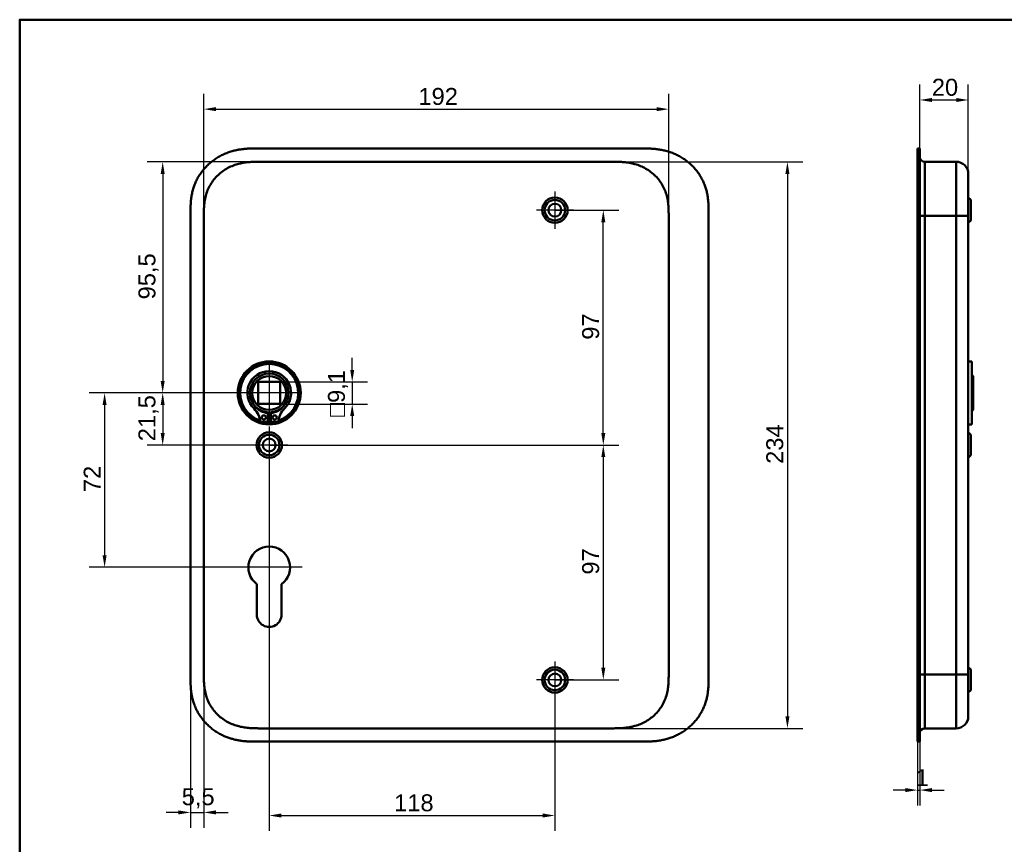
# Model space of a CAD drawing. Header units: millimetres. Extents: x 20 to 833, y 20 to 574.
# Tile 5 of 9: x 20 to 427, y 233 to 574. Entities that reach past the tile are written whole.
import ezdxf

# ---------------------------------------------------------------- set-up
doc = ezdxf.new("R2010")
doc.units = ezdxf.units.MM
doc.header["$LTSCALE"] = 2
for name, color, linetype, lineweight in [('Bemaßungen(DIN)', 7, 'Continuous', 25), ('Mittelpunktmarkierung(DIN)', 7, 'Continuous', 25), ('Sichtbare Kanten(DIN)', 7, 'Continuous', 50), ('Sichtbare tangentiale Kanten(DIN)', 7, 'Continuous', 50), ('Skizziergeometrie(DIN)', 7, 'Continuous', 50)]:
    doc.layers.add(name, color=color, linetype=linetype, lineweight=lineweight)
doc.styles.add('STANDARD-DIN~0', font='arial.ttf')
doc.dimstyles.new('CAD-LAN', dxfattribs={"dimscale": 2, "dimtxt": 3.5, "dimasz": 2.5, "dimexe": 3.175, "dimexo": 0, "dimgap": 0.8, "dimtad": 1, "dimrnd": 1e-08, "dimtxsty": 'STANDARD-DIN~0', "dimcen": 0.09, "dimdle": 10, "dimclrd": 250, "dimclre": 250, "dimclrt": 250, "dimadec": 0, "dimazin": 2, "dimtfac": 1, "dimtmove": 0, "dimatfit": 3, "dimfxl": 1, "dimtolj": 1, "dimtzin": 0, "dimlwd": 25, "dimlwe": 25, "dimarcsym": 0})

# ---------------------------------------------------------------- blocks, each defined once
blk = doc.blocks.new('Ränder Standardrahmen')
at = {"layer": 'Skizziergeometrie(DIN)', "flags": 128}
blk.add_lwpolyline([(10, 10), (10, 287), (410, 287), (410, 10), (10, 10)], dxfattribs=at)
blk = doc.blocks.new('*D8')
at = {"layer": 'Bemaßungen(DIN)', "color": 250, "linetype": 'Continuous', "lineweight": 25, "true_color": 0x3f3f3f, "transparency": 16777216}
for p, q in [((123.07, 419.84), (72.72, 419.84)), ((79.07, 414.84), (79.07, 403.34)), ((123.07, 398.34), (72.72, 398.34))]:
    blk.add_line(p, q, dxfattribs=at)
at = {"layer": 'Bemaßungen(DIN)', "color": 250, "linetype": 'Continuous', "true_color": 0x3f3f3f, "transparency": 16777216}
for points in [[(78.23, 414.84), (79.9, 414.84), (79.07, 419.84)], [(78.23, 403.34), (79.9, 403.34), (79.07, 398.34)]]:
    blk.add_solid(points, dxfattribs=at)
at = {"layer": 'Defpoints', "color": 0, "linetype": 'Continuous', "transparency": 16777216}
for p in [(123.07, 419.84), (79.07, 398.34), (123.07, 398.34)]:
    blk.add_point(p, dxfattribs=at)
at = {"layer": 'Bemaßungen(DIN)', "color": 250, "linetype": 'Continuous', "lineweight": 25, "true_color": 0x3f3f3f, "transparency": 16777216, "insert": (69.05, 399.92), "char_height": 7, "attachment_point": 1, "rotation": 90, "style": 'STANDARD-DIN~0'}
blk.add_mtext('\\A1;21,5', dxfattribs=at)
blk = doc.blocks.new('*D9')
at = {"layer": 'Bemaßungen(DIN)', "color": 250, "linetype": 'Continuous', "lineweight": 25, "true_color": 0x3f3f3f, "transparency": 16777216}
for p, q in [((119.61, 515.34), (72.72, 515.34)), ((79.07, 510.34), (79.07, 424.84)), ((123.07, 419.84), (72.72, 419.84))]:
    blk.add_line(p, q, dxfattribs=at)
at = {"layer": 'Bemaßungen(DIN)', "color": 250, "linetype": 'Continuous', "true_color": 0x3f3f3f, "transparency": 16777216}
for points in [[(78.23, 510.34), (79.9, 510.34), (79.07, 515.34)], [(78.23, 424.84), (79.9, 424.84), (79.07, 419.84)]]:
    blk.add_solid(points, dxfattribs=at)
at = {"layer": 'Defpoints', "color": 0, "linetype": 'Continuous', "transparency": 16777216}
for p in [(119.61, 515.34), (79.07, 419.84), (123.07, 419.84)]:
    blk.add_point(p, dxfattribs=at)
at = {"layer": 'Bemaßungen(DIN)', "color": 250, "linetype": 'Continuous', "lineweight": 25, "true_color": 0x3f3f3f, "transparency": 16777216, "insert": (69.05, 458.48), "char_height": 7, "attachment_point": 1, "rotation": 90, "style": 'STANDARD-DIN~0'}
blk.add_mtext('\\A1;95,5', dxfattribs=at)
blk = doc.blocks.new('*D10')
at = {"layer": 'Bemaßungen(DIN)', "color": 250, "linetype": 'Continuous', "lineweight": 25, "true_color": 0x3f3f3f, "transparency": 16777216}
for p, q in [((123.07, 419.84), (48.72, 419.84)), ((55.07, 414.84), (55.07, 352.84)), ((123.07, 347.84), (48.72, 347.84))]:
    blk.add_line(p, q, dxfattribs=at)
at = {"layer": 'Bemaßungen(DIN)', "color": 250, "linetype": 'Continuous', "true_color": 0x3f3f3f, "transparency": 16777216}
for points in [[(54.23, 414.84), (55.9, 414.84), (55.07, 419.84)], [(54.23, 352.84), (55.9, 352.84), (55.07, 347.84)]]:
    blk.add_solid(points, dxfattribs=at)
at = {"layer": 'Defpoints', "color": 0, "linetype": 'Continuous', "transparency": 16777216}
for p in [(123.07, 419.84), (55.07, 347.84), (123.07, 347.84)]:
    blk.add_point(p, dxfattribs=at)
at = {"layer": 'Bemaßungen(DIN)', "color": 250, "linetype": 'Continuous', "lineweight": 25, "true_color": 0x3f3f3f, "transparency": 16777216, "insert": (46.44, 378.89), "char_height": 7, "attachment_point": 1, "rotation": 90, "style": 'STANDARD-DIN~0'}
blk.add_mtext('\\A1;72', dxfattribs=at)
blk = doc.blocks.new('*D11')
at = {"layer": 'Bemaßungen(DIN)', "color": 250, "linetype": 'Continuous', "lineweight": 25, "true_color": 0x3f3f3f, "transparency": 16777216}
for p, q in [((96.07, 492.04), (96.07, 543.41)), ((288.07, 493.06), (288.07, 543.41)), ((101.07, 537.06), (283.07, 537.06))]:
    blk.add_line(p, q, dxfattribs=at)
at = {"layer": 'Bemaßungen(DIN)', "color": 250, "linetype": 'Continuous', "true_color": 0x3f3f3f, "transparency": 16777216}
for points in [[(101.07, 537.89), (101.07, 536.23), (96.07, 537.06)], [(283.07, 537.89), (283.07, 536.23), (288.07, 537.06)]]:
    blk.add_solid(points, dxfattribs=at)
at = {"layer": 'Defpoints', "color": 0, "linetype": 'Continuous', "transparency": 16777216}
for p in [(288.07, 537.06), (288.07, 493.06), (96.07, 492.04)]:
    blk.add_point(p, dxfattribs=at)
at = {"layer": 'Bemaßungen(DIN)', "color": 250, "linetype": 'Continuous', "lineweight": 25, "true_color": 0x3f3f3f, "transparency": 16777216, "insert": (184.7, 545.81), "char_height": 7, "attachment_point": 1, "style": 'STANDARD-DIN~0'}
blk.add_mtext('\\A1;192', dxfattribs=at)
blk = doc.blocks.new('*D12')
at = {"layer": 'Bemaßungen(DIN)', "color": 250, "linetype": 'Continuous', "lineweight": 25, "true_color": 0x3f3f3f, "transparency": 16777216}
for p, q in [((264.53, 515.34), (343.47, 515.34)), ((337.12, 510.34), (337.12, 286.34)), ((264.53, 281.34), (343.47, 281.34))]:
    blk.add_line(p, q, dxfattribs=at)
at = {"layer": 'Bemaßungen(DIN)', "color": 250, "linetype": 'Continuous', "true_color": 0x3f3f3f, "transparency": 16777216}
for points in [[(336.29, 510.34), (337.95, 510.34), (337.12, 515.34)], [(336.29, 286.34), (337.95, 286.34), (337.12, 281.34)]]:
    blk.add_solid(points, dxfattribs=at)
at = {"layer": 'Defpoints', "color": 0, "linetype": 'Continuous', "transparency": 16777216}
for p in [(264.53, 515.34), (264.53, 281.34), (337.12, 281.34)]:
    blk.add_point(p, dxfattribs=at)
at = {"layer": 'Bemaßungen(DIN)', "color": 250, "linetype": 'Continuous', "lineweight": 25, "true_color": 0x3f3f3f, "transparency": 16777216, "insert": (328.37, 390.57), "char_height": 7, "attachment_point": 1, "rotation": 90, "style": 'STANDARD-DIN~0'}
blk.add_mtext('\\A1;234', dxfattribs=at)
blk = doc.blocks.new('*D13')
at = {"layer": 'Bemaßungen(DIN)', "color": 250, "linetype": 'Continuous', "lineweight": 25, "true_color": 0x3f3f3f, "transparency": 16777216}
for p, q in [((241.07, 495.34), (267.42, 495.34)), ((261.07, 403.34), (261.07, 490.34)), ((123.07, 398.34), (267.42, 398.34))]:
    blk.add_line(p, q, dxfattribs=at)
at = {"layer": 'Bemaßungen(DIN)', "color": 250, "linetype": 'Continuous', "true_color": 0x3f3f3f, "transparency": 16777216}
for points in [[(260.23, 490.34), (261.9, 490.34), (261.07, 495.34)], [(260.23, 403.34), (261.9, 403.34), (261.07, 398.34)]]:
    blk.add_solid(points, dxfattribs=at)
at = {"layer": 'Defpoints', "color": 0, "linetype": 'Continuous', "transparency": 16777216}
for p in [(241.07, 495.34), (261.07, 495.34), (123.07, 398.34)]:
    blk.add_point(p, dxfattribs=at)
at = {"layer": 'Bemaßungen(DIN)', "color": 250, "linetype": 'Continuous', "lineweight": 25, "true_color": 0x3f3f3f, "transparency": 16777216, "insert": (252.32, 441.83), "char_height": 7, "attachment_point": 1, "rotation": 90, "style": 'STANDARD-DIN~0'}
blk.add_mtext('\\A1;97', dxfattribs=at)
blk = doc.blocks.new('*D14')
at = {"layer": 'Bemaßungen(DIN)', "color": 250, "linetype": 'Continuous', "lineweight": 25, "true_color": 0x3f3f3f, "transparency": 16777216}
for p, q in [((123.07, 398.34), (267.42, 398.34)), ((261.07, 393.34), (261.07, 306.34)), ((241.07, 301.34), (267.42, 301.34))]:
    blk.add_line(p, q, dxfattribs=at)
at = {"layer": 'Bemaßungen(DIN)', "color": 250, "linetype": 'Continuous', "true_color": 0x3f3f3f, "transparency": 16777216}
for points in [[(260.23, 393.34), (261.9, 393.34), (261.07, 398.34)], [(260.23, 306.34), (261.9, 306.34), (261.07, 301.34)]]:
    blk.add_solid(points, dxfattribs=at)
at = {"layer": 'Defpoints', "color": 0, "linetype": 'Continuous', "transparency": 16777216}
for p in [(123.07, 398.34), (241.07, 301.34), (261.07, 301.34)]:
    blk.add_point(p, dxfattribs=at)
at = {"layer": 'Bemaßungen(DIN)', "color": 250, "linetype": 'Continuous', "lineweight": 25, "true_color": 0x3f3f3f, "transparency": 16777216, "insert": (252.32, 344.83), "char_height": 7, "attachment_point": 1, "rotation": 90, "style": 'STANDARD-DIN~0'}
blk.add_mtext('\\A1;97', dxfattribs=at)
blk = doc.blocks.new('*D15')
at = {"layer": 'Bemaßungen(DIN)', "color": 250, "linetype": 'Continuous', "lineweight": 25, "true_color": 0x3f3f3f, "transparency": 16777216}
for p, q in [((157.35, 429.39), (157.35, 434.39)), ((127.62, 424.39), (163.7, 424.39)), ((157.35, 424.39), (157.35, 415.29)), ((127.62, 415.29), (163.7, 415.29)), ((157.35, 410.29), (157.35, 405.29))]:
    blk.add_line(p, q, dxfattribs=at)
at = {"layer": 'Bemaßungen(DIN)', "color": 250, "linetype": 'Continuous', "true_color": 0x3f3f3f, "transparency": 16777216}
for points in [[(156.51, 429.39), (158.18, 429.39), (157.35, 424.39)], [(156.51, 410.29), (158.18, 410.29), (157.35, 415.29)]]:
    blk.add_solid(points, dxfattribs=at)
at = {"layer": 'Defpoints', "color": 0, "linetype": 'Continuous', "transparency": 16777216}
for p in [(127.62, 424.39), (127.62, 415.29), (157.35, 415.29)]:
    blk.add_point(p, dxfattribs=at)
at = {"layer": 'Bemaßungen(DIN)', "color": 250, "linetype": 'Continuous', "lineweight": 25, "true_color": 0x3f3f3f, "transparency": 16777216, "insert": (147.33, 410.08), "char_height": 7, "attachment_point": 1, "rotation": 90, "style": 'STANDARD-DIN~0'}
blk.add_mtext('\\A1;\\fAIGDT|b0|i0;\\H7.0000;o\\fArial|b0|i0;\\H7.0000;9,1', dxfattribs=at)
blk = doc.blocks.new('*D16')
at = {"layer": 'Bemaßungen(DIN)', "color": 250, "linetype": 'Continuous', "lineweight": 25, "true_color": 0x3f3f3f, "transparency": 16777216}
for p, q in [((123.07, 390.69), (123.07, 238.99)), ((241.07, 293.69), (241.07, 238.99)), ((128.07, 245.34), (236.07, 245.34))]:
    blk.add_line(p, q, dxfattribs=at)
at = {"layer": 'Bemaßungen(DIN)', "color": 250, "linetype": 'Continuous', "true_color": 0x3f3f3f, "transparency": 16777216}
for points in [[(128.07, 246.18), (128.07, 244.51), (123.07, 245.34)], [(236.07, 246.18), (236.07, 244.51), (241.07, 245.34)]]:
    blk.add_solid(points, dxfattribs=at)
at = {"layer": 'Defpoints', "color": 0, "linetype": 'Continuous', "transparency": 16777216}
for p in [(123.07, 390.69), (241.07, 293.69), (241.07, 245.34)]:
    blk.add_point(p, dxfattribs=at)
at = {"layer": 'Bemaßungen(DIN)', "color": 250, "linetype": 'Continuous', "lineweight": 25, "true_color": 0x3f3f3f, "transparency": 16777216, "insert": (174.66, 254.09), "char_height": 7, "attachment_point": 1, "style": 'STANDARD-DIN~0'}
blk.add_mtext('\\A1;118', dxfattribs=at)
blk = doc.blocks.new('*D17')
at = {"layer": 'Bemaßungen(DIN)', "color": 250, "linetype": 'Continuous', "lineweight": 25, "true_color": 0x3f3f3f, "transparency": 16777216}
for p, q in [((90.57, 302.63), (90.57, 240.28)), ((96.07, 303.63), (96.07, 240.28)), ((85.57, 246.63), (80.57, 246.63)), ((90.57, 246.63), (96.07, 246.63)), ((101.07, 246.63), (106.07, 246.63))]:
    blk.add_line(p, q, dxfattribs=at)
at = {"layer": 'Bemaßungen(DIN)', "color": 250, "linetype": 'Continuous', "true_color": 0x3f3f3f, "transparency": 16777216}
for points in [[(85.57, 247.46), (85.57, 245.79), (90.57, 246.63)], [(101.07, 247.46), (101.07, 245.79), (96.07, 246.63)]]:
    blk.add_solid(points, dxfattribs=at)
at = {"layer": 'Defpoints', "color": 0, "linetype": 'Continuous', "transparency": 16777216}
for p in [(90.57, 302.63), (96.07, 303.63), (96.07, 246.63)]:
    blk.add_point(p, dxfattribs=at)
at = {"layer": 'Bemaßungen(DIN)', "color": 250, "linetype": 'Continuous', "lineweight": 25, "true_color": 0x3f3f3f, "transparency": 16777216, "insert": (86.92, 256.61), "char_height": 7, "attachment_point": 1, "style": 'STANDARD-DIN~0'}
blk.add_mtext('\\A1;5,5', dxfattribs=at)
blk = doc.blocks.new('*D18')
at = {"layer": 'Bemaßungen(DIN)', "color": 250, "linetype": 'Continuous', "lineweight": 25, "true_color": 0x3f3f3f, "transparency": 16777216}
for p, q in [((391.8, 520.84), (391.8, 547.19)), ((411.83, 510.34), (411.83, 547.19)), ((396.8, 540.84), (406.83, 540.84))]:
    blk.add_line(p, q, dxfattribs=at)
at = {"layer": 'Bemaßungen(DIN)', "color": 250, "linetype": 'Continuous', "true_color": 0x3f3f3f, "transparency": 16777216}
for points in [[(396.8, 541.68), (396.8, 540.01), (391.8, 540.84)], [(406.83, 541.68), (406.83, 540.01), (411.83, 540.84)]]:
    blk.add_solid(points, dxfattribs=at)
at = {"layer": 'Defpoints', "color": 0, "linetype": 'Continuous', "transparency": 16777216}
for p in [(411.83, 540.84), (391.8, 520.84), (411.83, 510.34)]:
    blk.add_point(p, dxfattribs=at)
at = {"layer": 'Bemaßungen(DIN)', "color": 250, "linetype": 'Continuous', "lineweight": 25, "true_color": 0x3f3f3f, "transparency": 16777216, "insert": (396.76, 549.59), "char_height": 7, "attachment_point": 1, "style": 'STANDARD-DIN~0'}
blk.add_mtext('\\A1;20', dxfattribs=at)
blk = doc.blocks.new('*D19')
at = {"layer": 'Bemaßungen(DIN)', "color": 250, "linetype": 'Continuous', "lineweight": 25, "true_color": 0x3f3f3f, "transparency": 16777216}
for p, q in [((390.83, 275.84), (390.83, 249.49)), ((391.8, 275.84), (391.8, 249.49)), ((385.83, 255.84), (380.83, 255.84)), ((390.83, 255.84), (391.8, 255.84)), ((396.8, 255.84), (401.8, 255.84))]:
    blk.add_line(p, q, dxfattribs=at)
at = {"layer": 'Bemaßungen(DIN)', "color": 250, "linetype": 'Continuous', "true_color": 0x3f3f3f, "transparency": 16777216}
for points in [[(385.83, 256.68), (385.83, 255.01), (390.83, 255.84)], [(396.8, 256.68), (396.8, 255.01), (391.8, 255.84)]]:
    blk.add_solid(points, dxfattribs=at)
at = {"layer": 'Defpoints', "color": 0, "linetype": 'Continuous', "transparency": 16777216}
for p in [(390.83, 275.84), (391.8, 275.84), (391.8, 255.84)]:
    blk.add_point(p, dxfattribs=at)
at = {"layer": 'Bemaßungen(DIN)', "color": 250, "linetype": 'Continuous', "lineweight": 25, "true_color": 0x3f3f3f, "transparency": 16777216, "insert": (390.03, 264.47), "char_height": 7, "attachment_point": 1, "style": 'STANDARD-DIN~0'}
blk.add_mtext('\\A1;1', dxfattribs=at)

msp = doc.modelspace()

# ---------------------------------------------------------------- linework, layer by layer
at = {"layer": 'Mittelpunktmarkierung(DIN)', "linetype": 'Continuous'}
for p, q in [((241.068, 502.993), (241.068, 487.693)), ((248.718, 495.343), (233.418, 495.343)), ((123.068, 431.843), (123.068, 407.843)), ((135.068, 419.843), (111.068, 419.843)), ((123.068, 405.993), (123.068, 390.693)), ((130.718, 398.343), (115.418, 398.343)), ((123.068, 361.443), (123.068, 337.843)), ((136.668, 347.843), (109.468, 347.843)), ((241.068, 308.993), (241.068, 293.693)), ((248.718, 301.343), (233.418, 301.343))]:
    msp.add_line(p, q, dxfattribs=at)
at = {"layer": 'Sichtbare Kanten(DIN)'}
for p, q in [((277.529, 520.843), (118.606, 520.843)), ((390.833, 494.059), (390.833, 520.843)), ((390.833, 520.843), (391.803, 520.843)), ((391.803, 520.843), (391.803, 494.059)), ((391.833, 519.843), (391.803, 519.843)), ((391.833, 519.843), (391.833, 494.059)), ((119.606, 515.343), (119.606, 515.343)), ((119.606, 515.343), (264.529, 515.343)), ((264.529, 515.343), (264.529, 515.343)), ((393.833, 515.343), (406.833, 515.343)), ((412.833, 499.593), (411.833, 500.593)), ((412.833, 499.593), (412.833, 491.093)), ((90.568, 494.059), (90.568, 302.628)), ((304.568, 302.628), (304.568, 494.1)), ((390.833, 302.628), (390.833, 494.059)), ((391.803, 494.059), (391.803, 302.628)), ((391.833, 494.059), (391.833, 302.628)), ((411.833, 303.628), (411.833, 493.059)), ((412.833, 491.093), (411.833, 490.093)), ((413.333, 432.843), (411.833, 432.843)), ((413.333, 406.843), (413.333, 432.843)), ((413.833, 426.843), (413.333, 427.343)), ((118.518, 415.293), (118.518, 424.393)), ((118.518, 424.393), (127.618, 424.393)), ((127.618, 424.393), (127.618, 415.293)), ((413.833, 412.843), (413.833, 426.843)), ((127.618, 415.293), (118.518, 415.293)), ((122.451, 411.585), (122.451, 407.885)), ((123.684, 407.885), (123.684, 411.585)), ((413.833, 412.843), (413.333, 412.343)), ((122.451, 407.885), (119.427, 407.885)), ((126.708, 407.885), (123.684, 407.885)), ((413.333, 406.843), (411.833, 406.843)), ((412.833, 402.593), (411.833, 403.593)), ((412.833, 402.593), (412.833, 394.093)), ((412.833, 394.093), (411.833, 393.093)), ((117.968, 328.338), (118.01, 340.888)), ((128.148, 340.904), (128.168, 328.329)), ((412.833, 305.593), (411.833, 306.593)), ((412.833, 305.593), (412.833, 297.093)), ((390.833, 275.843), (390.833, 302.628)), ((391.803, 302.628), (391.803, 275.843)), ((391.833, 302.628), (391.833, 276.843)), ((412.833, 297.093), (411.833, 296.093)), ((119.606, 281.343), (264.529, 281.343)), ((264.529, 281.343), (264.529, 281.343)), ((393.833, 281.343), (406.833, 281.343)), ((391.803, 276.843), (391.833, 276.843)), ((118.606, 275.843), (277.529, 275.843)), ((390.833, 275.843), (391.803, 275.843))]:
    msp.add_line(p, q, dxfattribs=at)
for centre, radius in [((241.068, 495.343), 5.25), ((241.068, 495.343), 4.25), ((241.068, 495.343), 2.65), ((123.068, 419.843), 13), ((123.068, 419.843), 12.5), ((123.068, 419.843), 8), ((123.068, 419.843), 7), ((120.836, 409.735), 0.85), ((125.299, 409.735), 0.85), ((123.068, 398.343), 5.25), ((123.068, 398.343), 4.25), ((123.068, 398.343), 2.65), ((241.068, 301.343), 5.25), ((241.068, 301.343), 4.25), ((241.068, 301.343), 2.65)]:
    msp.add_circle(centre, radius, dxfattribs=at)
for centre, radius, start, end in [((123.068, 419.843), 12, 288.17213, 251.82787), ((123.068, 419.843), 9.017, 314.1409, 225.8591), ((110.745, 407.145), 8.678, 4.96705, 45.8591), ((123.068, 419.11), 7.55, 215.6871, 265.31499), ((123.068, 419.843), 8.2, 243.63056, 296.36944), ((123.068, 419.843), 9, 266.0711, 273.9289), ((123.068, 419.11), 7.55, 274.68501, 324.3129), ((135.391, 407.145), 8.678, 134.1409, 175.03295), ((123.068, 419.843), 12, 265.21102, 274.78898), ((123.068, 347.843), 8.6, 306.20625, 233.98041), ((123.068, 328.321), 5.1, 179.80533, 0.09125)]:
    msp.add_arc(centre, radius, start, end, dxfattribs=at)
for points, knots in [([(118.606, 520.843), (118.009, 520.844), (116.958, 520.843), (115.747, 520.818), (114.834, 520.782), (114.224, 520.75), (113.461, 520.695), (112.851, 520.641), (112.087, 520.558), (111.477, 520.478), (110.562, 520.337), (109.651, 520.167), (108.294, 519.854), (107.101, 519.513), (105.633, 519.004), (104.483, 518.53), (103.082, 517.857), (101.993, 517.254), (100.678, 516.421), (99.666, 515.693), (98.459, 514.709), (97.542, 513.865), (96.461, 512.742), (95.653, 511.79), (94.718, 510.541), (94.034, 509.496), (93.263, 508.137), (92.718, 507.013), (92.126, 505.569), (91.726, 504.386), (91.318, 502.883), (91.064, 501.666), (90.853, 500.288), (90.751, 499.368), (90.676, 498.449), (90.638, 497.838), (90.604, 497.075), (90.586, 496.466), (90.573, 495.71), (90.568, 494.956), (90.568, 494.357), (90.568, 494.059)], [-0.99999787, -0.99999787, -0.99999787, -0.99999787, -0.95833168, -0.92708204, -0.9166655, -0.89583241, -0.88541586, -0.86458277, -0.85416622, -0.83333313, -0.82291658, -0.79166695, -0.77083385, -0.72916767, -0.70833458, -0.66666839, -0.6458353, -0.60416912, -0.58333603, -0.54166984, -0.52083675, -0.47917057, -0.45833747, -0.41667129, -0.3958382, -0.35417201, -0.33333892, -0.29167274, -0.27083965, -0.22917346, -0.20834037, -0.16667419, -0.14584109, -0.11459146, -0.10417491, -0.08334182, -0.07292527, -0.05209218, -0.04167563, -0.02084254, -0.00000945, -0.00000945, -0.00000945, -0.00000945]), ([(304.568, 494.142), (304.568, 494.669), (304.567, 495.758), (304.534, 497.145), (304.457, 498.571), (304.354, 499.719), (304.158, 501.158), (303.944, 502.31), (303.595, 503.744), (303.25, 504.883), (302.729, 506.288), (302.242, 507.393), (301.543, 508.743), (300.914, 509.795), (300.042, 511.065), (299.279, 512.041), (298.246, 513.206), (297.361, 514.089), (296.187, 515.125), (295.198, 515.898), (293.905, 516.787), (292.831, 517.436), (291.446, 518.164), (290.308, 518.68), (288.857, 519.241), (287.678, 519.622), (286.188, 520.017), (284.987, 520.269), (283.483, 520.511), (282.28, 520.649), (280.782, 520.764), (279.293, 520.828), (278.115, 520.841), (277.529, 520.843)], [-0.97472618, -0.97472618, -0.97472618, -0.97472618, -0.93604739, -0.89534998, -0.87500127, -0.83430386, -0.81395515, -0.77325774, -0.75290903, -0.71221162, -0.69186291, -0.6511655, -0.6308168, -0.59011938, -0.56977068, -0.52907326, -0.50872456, -0.46802714, -0.44767844, -0.40698102, -0.38663232, -0.3459349, -0.3255862, -0.28488878, -0.26454008, -0.22384266, -0.20349396, -0.16279654, -0.14244784, -0.10175042, -0.08140172, -0.0407043, -0.00000689, -0.00000689, -0.00000689, -0.00000689]), ([(96.068, 493.059), (96.068, 493.687), (96.068, 494.335), (96.08, 494.984), (96.094, 495.707), (96.123, 496.431), (96.178, 497.146), (96.239, 497.924), (96.329, 498.692), (96.46, 499.454), (96.596, 500.247), (96.775, 501.033), (97.009, 501.823), (97.245, 502.617), (97.535, 503.404), (97.88, 504.17), (98.227, 504.939), (98.63, 505.687), (99.086, 506.404), (99.54, 507.12), (100.047, 507.805), (100.603, 508.453), (101.154, 509.095), (101.755, 509.703), (102.392, 510.264), (103.029, 510.824), (103.699, 511.336), (104.399, 511.801), (105.095, 512.262), (105.82, 512.677), (106.573, 513.046), (107.309, 513.407), (108.072, 513.723), (108.855, 513.994), (109.61, 514.256), (110.385, 514.475), (111.169, 514.653), (111.917, 514.822), (112.674, 514.955), (113.437, 515.055), (114.161, 515.15), (114.891, 515.216), (115.622, 515.26), (116.312, 515.301), (117.005, 515.323), (117.691, 515.333), (118.337, 515.343), (118.979, 515.343), (119.606, 515.343)], [0, 0, 0, 0, 0.2004784, 0.2004784, 0.2004784, 0.4237411, 0.4237411, 0.4237411, 0.6666843, 0.6666843, 0.6666843, 0.9194001, 0.9194001, 0.9194001, 1.1730034, 1.1730034, 1.1730034, 1.4278738, 1.4278738, 1.4278738, 1.6819326, 1.6819326, 1.6819326, 1.9333793, 1.9333793, 1.9333793, 2.1848165, 2.1848165, 2.1848165, 2.4343943, 2.4343943, 2.4343943, 2.6782826, 2.6782826, 2.6782826, 2.9134642, 2.9134642, 2.9134642, 3.137969, 3.137969, 3.137969, 3.3508216, 3.3508216, 3.3508216, 3.5518257, 3.5518257, 3.5518257, 3.7413067, 3.7413067, 3.7413067, 3.7413067]), ([(264.529, 515.343), (265.157, 515.343), (265.798, 515.343), (266.445, 515.333), (267.131, 515.323), (267.823, 515.301), (268.514, 515.26), (269.245, 515.216), (269.975, 515.15), (270.698, 515.055), (271.462, 514.955), (272.218, 514.822), (272.967, 514.652), (273.751, 514.475), (274.525, 514.256), (275.28, 513.994), (276.063, 513.723), (276.826, 513.407), (277.562, 513.046), (278.315, 512.677), (279.041, 512.262), (279.736, 511.801), (280.437, 511.336), (281.107, 510.824), (281.743, 510.264), (282.38, 509.703), (282.982, 509.095), (283.532, 508.453), (284.088, 507.805), (284.595, 507.12), (285.05, 506.404), (285.505, 505.687), (285.908, 504.939), (286.255, 504.17), (286.6, 503.404), (286.89, 502.616), (287.126, 501.823), (287.361, 501.033), (287.539, 500.247), (287.675, 499.454), (287.806, 498.692), (287.897, 497.924), (287.957, 497.146), (288.012, 496.431), (288.041, 495.707), (288.055, 494.984), (288.068, 494.335), (288.068, 493.687), (288.068, 493.059)], [0, 0, 0, 0, 0.1894861, 0.1894861, 0.1894861, 0.3904941, 0.3904941, 0.3904941, 0.6033491, 0.6033491, 0.6033491, 0.8278544, 0.8278544, 0.8278544, 1.0630348, 1.0630348, 1.0630348, 1.3069205, 1.3069205, 1.3069205, 1.5564953, 1.5564953, 1.5564953, 1.8079303, 1.8079303, 1.8079303, 2.0593759, 2.0593759, 2.0593759, 2.3134335, 2.3134335, 2.3134335, 2.5683022, 2.5683022, 2.5683022, 2.8219033, 2.8219033, 2.8219033, 3.0746163, 3.0746163, 3.0746163, 3.3175565, 3.3175565, 3.3175565, 3.5408165, 3.5408165, 3.5408165, 3.7412931, 3.7412931, 3.7412931, 3.7412931]), ([(411.833, 493.059), (411.833, 493.3), (411.833, 493.541), (411.833, 493.782), (411.833, 493.929), (411.833, 494.077), (411.833, 494.225), (411.833, 494.298), (411.833, 494.372), (411.833, 494.446), (411.833, 494.52), (411.833, 494.594), (411.833, 494.668), (411.833, 494.741), (411.833, 494.815), (411.833, 494.889), (411.833, 495.201), (411.833, 495.515), (411.833, 495.835), (411.833, 496.147), (411.833, 496.449), (411.833, 496.76), (411.833, 496.767), (411.833, 496.775), (411.833, 496.782), (411.833, 497.408), (411.833, 498.011), (411.833, 498.609), (411.833, 498.617), (411.833, 498.626), (411.833, 498.634), (411.833, 499.229), (411.833, 499.821), (411.833, 500.4), (411.833, 500.404), (411.833, 500.409), (411.833, 500.413), (411.833, 500.993), (411.833, 501.566), (411.833, 502.119), (411.833, 502.671), (411.833, 503.211), (411.833, 503.723), (411.833, 504.238), (411.833, 504.733), (411.833, 505.196), (411.833, 505.662), (411.833, 506.102), (411.833, 506.508), (411.833, 506.915), (411.833, 507.291), (411.833, 507.632), (411.833, 507.973), (411.833, 508.282), (411.833, 508.553), (411.833, 508.825), (411.833, 509.064), (411.833, 509.266), (411.833, 509.267), (411.833, 509.268), (411.833, 509.269), (411.833, 509.469), (411.833, 509.637), (411.833, 509.773), (411.833, 509.774), (411.833, 509.775), (411.833, 509.776), (411.833, 509.911), (411.833, 510.014), (411.833, 510.094), (411.833, 510.095), (411.833, 510.096), (411.833, 510.097), (411.833, 510.176), (411.833, 510.23), (411.833, 510.268), (411.833, 510.268), (411.833, 510.269), (411.833, 510.269), (411.833, 510.287), (411.833, 510.301), (411.833, 510.311), (411.833, 510.322), (411.833, 510.329), (411.833, 510.334), (411.833, 510.342), (411.833, 510.343), (411.833, 510.343)], [0, 0, 0, 0, 0.0722627, 0.0722627, 0.0722627, 0.1165652, 0.1165652, 0.1165652, 0.1387165, 0.1387165, 0.1387165, 0.1608678, 0.1608678, 0.1608678, 0.1830113, 0.1830113, 0.1830113, 0.2766978, 0.2766978, 0.2766978, 0.3682092, 0.3682092, 0.3682092, 0.3703765, 0.3703765, 0.3703765, 0.5540731, 0.5540731, 0.5540731, 0.5567136, 0.5567136, 0.5567136, 0.7394778, 0.7394778, 0.7394778, 0.740823, 0.740823, 0.740823, 0.9239034, 0.9239034, 0.9239034, 1.1070524, 1.1070524, 1.1070524, 1.2909149, 1.2909149, 1.2909149, 1.4756704, 1.4756704, 1.4756704, 1.6608948, 1.6608948, 1.6608948, 1.8466108, 1.8466108, 1.8466108, 2.032785, 2.032785, 2.032785, 2.0338644, 2.0338644, 2.0338644, 2.2185007, 2.2185007, 2.2185007, 2.220125, 2.220125, 2.220125, 2.4027992, 2.4027992, 2.4027992, 2.4055271, 2.4055271, 2.4055271, 2.5869644, 2.5869644, 2.5869644, 2.5890782, 2.5890782, 2.5890782, 2.6793139, 2.6793139, 2.6793139, 2.7720228, 2.7720228, 2.7720228, 2.9310827, 2.9310827, 2.9310827, 2.9310827]), ([(90.568, 302.628), (90.568, 302.329), (90.568, 301.73), (90.573, 300.977), (90.586, 300.22), (90.604, 299.612), (90.638, 298.849), (90.675, 298.237), (90.751, 297.319), (90.853, 296.399), (91.04, 295.174), (91.223, 294.26), (91.441, 293.353), (91.604, 292.752), (91.83, 292.007), (92.03, 291.415), (92.303, 290.685), (92.54, 290.107), (92.922, 289.252), (93.341, 288.414), (94.034, 287.191), (94.718, 286.145), (95.653, 284.897), (96.461, 283.945), (97.541, 282.822), (98.459, 281.977), (99.666, 280.994), (100.678, 280.266), (101.992, 279.433), (103.082, 278.829), (104.343, 278.224), (105.202, 277.861), (106.073, 277.531), (106.66, 277.327), (107.548, 277.046), (108.444, 276.798), (109.651, 276.52), (110.562, 276.35), (111.477, 276.209), (112.087, 276.129), (112.851, 276.046), (113.461, 275.991), (114.224, 275.937), (114.834, 275.904), (115.747, 275.869), (116.958, 275.844), (118.009, 275.843), (118.606, 275.843)], [-0.99999789, -0.99999789, -0.99999789, -0.99999789, -0.9791648, -0.9583317, -0.94791516, -0.92708206, -0.91666552, -0.89583243, -0.88541588, -0.85416624, -0.83333315, -0.80208351, -0.79166696, -0.77083387, -0.76041733, -0.73958423, -0.72916769, -0.70833459, -0.69791805, -0.66666841, -0.64583532, -0.60416913, -0.58333604, -0.54166985, -0.52083676, -0.47917058, -0.45833749, -0.4166713, -0.39583821, -0.35417202, -0.33333893, -0.30208929, -0.29167275, -0.27083965, -0.26042311, -0.22917347, -0.20834038, -0.17709074, -0.16667419, -0.1458411, -0.13542455, -0.11459146, -0.10417491, -0.08334182, -0.07292528, -0.04167564, -0.00000945, -0.00000945, -0.00000945, -0.00000945]), ([(119.606, 281.343), (118.978, 281.343), (118.337, 281.343), (117.69, 281.353), (117.004, 281.364), (116.312, 281.385), (115.622, 281.427), (114.89, 281.471), (114.161, 281.537), (113.437, 281.632), (112.674, 281.732), (111.917, 281.864), (111.169, 282.034), (110.385, 282.212), (109.61, 282.431), (108.855, 282.693), (108.072, 282.964), (107.309, 283.28), (106.573, 283.641), (105.82, 284.01), (105.095, 284.425), (104.399, 284.886), (103.699, 285.351), (103.029, 285.863), (102.392, 286.423), (101.755, 286.983), (101.154, 287.592), (100.603, 288.234), (100.047, 288.882), (99.54, 289.567), (99.086, 290.282), (98.63, 291), (98.227, 291.748), (97.88, 292.517), (97.535, 293.282), (97.245, 294.07), (97.009, 294.864), (96.775, 295.654), (96.596, 296.44), (96.46, 297.233), (96.329, 297.994), (96.239, 298.763), (96.178, 299.541), (96.123, 300.256), (96.094, 300.98), (96.08, 301.703), (96.068, 302.352), (96.068, 303), (96.068, 303.628)], [0, 0, 0, 0, 0.1894834, 0.1894834, 0.1894834, 0.3904881, 0.3904881, 0.3904881, 0.6033414, 0.6033414, 0.6033414, 0.8278466, 0.8278466, 0.8278466, 1.0630283, 1.0630283, 1.0630283, 1.3069161, 1.3069161, 1.3069161, 1.5564929, 1.5564929, 1.5564929, 1.8079285, 1.8079285, 1.8079285, 2.0593731, 2.0593731, 2.0593731, 2.3134297, 2.3134297, 2.3134297, 2.5682979, 2.5682979, 2.5682979, 2.8218991, 2.8218991, 2.8218991, 3.0746122, 3.0746122, 3.0746122, 3.3175525, 3.3175525, 3.3175525, 3.5408138, 3.5408138, 3.5408138, 3.7412926, 3.7412926, 3.7412926, 3.7412926]), ([(288.068, 303.628), (288.068, 303), (288.068, 302.352), (288.055, 301.703), (288.041, 300.98), (288.012, 300.256), (287.957, 299.541), (287.897, 298.763), (287.806, 297.994), (287.675, 297.233), (287.539, 296.44), (287.361, 295.654), (287.126, 294.863), (286.89, 294.07), (286.6, 293.282), (286.255, 292.517), (285.908, 291.748), (285.505, 291), (285.049, 290.282), (284.595, 289.567), (284.088, 288.882), (283.532, 288.234), (282.981, 287.592), (282.38, 286.983), (281.743, 286.423), (281.107, 285.863), (280.437, 285.351), (279.736, 284.886), (279.041, 284.425), (278.315, 284.01), (277.562, 283.641), (276.826, 283.28), (276.063, 282.963), (275.28, 282.692), (274.525, 282.431), (273.751, 282.212), (272.967, 282.034), (272.218, 281.864), (271.462, 281.732), (270.698, 281.632), (269.974, 281.537), (269.245, 281.471), (268.513, 281.427), (267.823, 281.385), (267.131, 281.364), (266.445, 281.353), (265.798, 281.343), (265.157, 281.343), (264.529, 281.343)], [0, 0, 0, 0, 0.20048, 0.20048, 0.20048, 0.4237428, 0.4237428, 0.4237428, 0.6666848, 0.6666848, 0.6666848, 0.9193992, 0.9193992, 0.9193992, 1.173002, 1.173002, 1.173002, 1.4278722, 1.4278722, 1.4278722, 1.6819311, 1.6819311, 1.6819311, 1.933378, 1.933378, 1.933378, 2.1848149, 2.1848149, 2.1848149, 2.4343919, 2.4343919, 2.4343919, 2.6782792, 2.6782792, 2.6782792, 2.9134601, 2.9134601, 2.9134601, 3.1379646, 3.1379646, 3.1379646, 3.3508174, 3.3508174, 3.3508174, 3.5518222, 3.5518222, 3.5518222, 3.7413044, 3.7413044, 3.7413044, 3.7413044]), ([(277.529, 275.843), (278.115, 275.846), (279.293, 275.859), (280.782, 275.923), (282.28, 276.038), (283.483, 276.176), (284.987, 276.418), (286.188, 276.67), (287.678, 277.065), (288.857, 277.446), (290.308, 278.007), (291.446, 278.523), (292.831, 279.251), (293.905, 279.9), (295.198, 280.789), (296.187, 281.562), (297.361, 282.598), (298.246, 283.481), (299.279, 284.645), (300.042, 285.622), (300.914, 286.892), (301.543, 287.943), (302.242, 289.294), (302.729, 290.399), (303.25, 291.804), (303.595, 292.943), (303.944, 294.376), (304.158, 295.528), (304.354, 296.968), (304.457, 298.116), (304.534, 299.542), (304.567, 300.957), (304.568, 302.073), (304.568, 302.628)], [-0.99998994, -0.99998994, -0.99998994, -0.99998994, -0.9592928, -0.91859565, -0.89824708, -0.85754993, -0.83720136, -0.79650421, -0.77615564, -0.73545849, -0.71510992, -0.67441277, -0.6540642, -0.61336705, -0.59301848, -0.55232133, -0.53197276, -0.49127561, -0.47092704, -0.43022989, -0.40988132, -0.36918417, -0.3488356, -0.30813845, -0.28778988, -0.24709273, -0.22674416, -0.18604701, -0.16569844, -0.12500129, -0.10465272, -0.06395557, -0.02325842, -0.02325842, -0.02325842, -0.02325842]), ([(411.833, 286.343), (411.833, 286.343), (411.833, 286.343), (411.833, 286.343), (411.833, 286.343), (411.833, 286.344), (411.833, 286.353), (411.833, 286.357), (411.833, 286.365), (411.833, 286.375), (411.833, 286.386), (411.833, 286.399), (411.833, 286.418), (411.833, 286.418), (411.833, 286.419), (411.833, 286.419), (411.833, 286.457), (411.833, 286.511), (411.833, 286.589), (411.833, 286.59), (411.833, 286.592), (411.833, 286.593), (411.833, 286.673), (411.833, 286.776), (411.833, 286.91), (411.833, 286.912), (411.833, 286.913), (411.833, 286.914), (411.833, 287.05), (411.833, 287.218), (411.833, 287.418), (411.833, 287.419), (411.833, 287.42), (411.833, 287.421), (411.833, 287.623), (411.833, 287.861), (411.833, 288.134), (411.833, 288.405), (411.833, 288.713), (411.833, 289.055), (411.833, 289.395), (411.833, 289.772), (411.833, 290.179), (411.833, 290.584), (411.833, 291.024), (411.833, 291.489), (411.833, 291.953), (411.833, 292.448), (411.833, 292.963), (411.833, 293.476), (411.833, 294.016), (411.833, 294.568), (411.833, 295.12), (411.833, 295.694), (411.833, 296.274), (411.833, 296.278), (411.833, 296.282), (411.833, 296.287), (411.833, 296.866), (411.833, 297.458), (411.833, 298.052), (411.833, 298.061), (411.833, 298.07), (411.833, 298.078), (411.833, 298.676), (411.833, 299.278), (411.833, 299.905), (411.833, 299.912), (411.833, 299.919), (411.833, 299.927), (411.833, 300.238), (411.833, 300.54), (411.833, 300.849), (411.833, 301.167), (411.833, 301.482), (411.833, 301.798), (411.833, 302.409), (411.833, 303.019), (411.833, 303.628)], [0, 0, 0, 0, 0.0075325, 0.0075325, 0.0075325, 0.1836207, 0.1836207, 0.1836207, 0.2762788, 0.2762788, 0.2762788, 0.3665136, 0.3665136, 0.3665136, 0.3686273, 0.3686273, 0.3686273, 0.5500633, 0.5500633, 0.5500633, 0.5527911, 0.5527911, 0.5527911, 0.7354644, 0.7354644, 0.7354644, 0.7370886, 0.7370886, 0.7370886, 0.9217242, 0.9217242, 0.9217242, 0.9228036, 0.9228036, 0.9228036, 1.1089772, 1.1089772, 1.1089772, 1.2946929, 1.2946929, 1.2946929, 1.479917, 1.479917, 1.479917, 1.6643958, 1.6643958, 1.6643958, 1.8485335, 1.8485335, 1.8485335, 2.0316816, 2.0316816, 2.0316816, 2.2147613, 2.2147613, 2.2147613, 2.2161064, 2.2161064, 2.2161064, 2.3988701, 2.3988701, 2.3988701, 2.4015107, 2.4015107, 2.4015107, 2.5852067, 2.5852067, 2.5852067, 2.587374, 2.587374, 2.587374, 2.678885, 2.678885, 2.678885, 2.772998, 2.772998, 2.772998, 2.9555616, 2.9555616, 2.9555616, 2.9555616])]:
    msp.add_open_spline(points, degree=3, knots=knots, dxfattribs=at)
for points, degree in [([(391.833, 517.343), (391.833, 516.239), (392.729, 515.343), (393.833, 515.343)], 3), ([(406.833, 515.343), (409.595, 515.343), (411.833, 513.105), (411.833, 510.343)], 3), ([(96.068, 303.628), (96.068, 398.343), (96.068, 493.059)], 2), ([(288.068, 493.059), (288.068, 398.343), (288.068, 303.628)], 2), ([(411.833, 286.343), (411.833, 283.582), (409.595, 281.343), (406.833, 281.343)], 3), ([(391.833, 279.344), (391.834, 280.448), (392.729, 281.343), (393.833, 281.343)], 3)]:
    msp.add_open_spline(points, degree=degree, dxfattribs=at)
at = {"layer": 'Sichtbare tangentiale Kanten(DIN)'}
for p, q in [((393.833, 515.343), (393.833, 493.059)), ((406.833, 493.059), (406.833, 515.343)), ((390.833, 494.059), (391.803, 494.059)), ((391.803, 494.059), (391.833, 494.059)), ((393.833, 493.059), (393.833, 303.628)), ((406.833, 493.059), (393.833, 493.059)), ((406.833, 303.628), (406.833, 493.059)), ((390.833, 302.628), (391.803, 302.628)), ((391.803, 302.628), (391.833, 302.628)), ((393.833, 303.628), (393.833, 281.343)), ((393.833, 303.628), (406.833, 303.628)), ((406.833, 281.343), (406.833, 303.628))]:
    msp.add_line(p, q, dxfattribs=at)
for points in [[(391.833, 493.059), (391.833, 493.059), (392.729, 493.059), (393.833, 493.059)], [(406.833, 493.059), (409.595, 493.059), (411.833, 493.059), (411.833, 493.059)], [(391.833, 303.628), (391.833, 303.628), (392.729, 303.628), (393.833, 303.628)], [(406.833, 303.628), (409.595, 303.628), (411.833, 303.628), (411.833, 303.628)]]:
    msp.add_open_spline(points, degree=3, dxfattribs=at)

# ---------------------------------------------------------------- block references
at = {"xscale": 2, "yscale": 2, "zscale": 2}
msp.add_blockref('Ränder Standardrahmen', (0, 0), dxfattribs=at)

# ---------------------------------------------------------------- dimensions: what is measured, and where the dimension line sits
at = {"layer": 'Bemaßungen(DIN)', "color": 250, "linetype": 'Continuous', "lineweight": 25, "true_color": 0x3f3f3f}
for base, p1, p2, angle, override, picture, middle in [((411.833, 540.843), (391.803, 520.843), (411.833, 510.343), 180, {"dimgap": 0.8, "dimdec": 0, "dimtol": 0, "dimlim": 0, "dimtp": 0, "dimtm": 0, "dimtdec": 2, "dimtofl": 0, "dimatfit": 1}, '*D18', (401.818, 540.843)), ((288.068, 537.059), (96.068, 492.04), (288.068, 493.059), 180, {"dimgap": 0.8, "dimdec": 2, "dimtol": 0, "dimlim": 0, "dimtp": 0, "dimtm": 0, "dimtdec": 2, "dimtofl": 0, "dimatfit": 1}, '*D11', (192.068, 537.059)), ((79.068, 419.843), (119.606, 515.343), (123.068, 419.843), 90, {"dimgap": 0.8, "dimdec": 2, "dimtol": 0, "dimlim": 0, "dimtp": 0, "dimtm": 0, "dimtdec": 2, "dimtofl": 0, "dimatfit": 1}, '*D9', (79.068, 467.593)), ((337.122, 281.343), (264.529, 515.343), (264.529, 281.343), 90, {"dimgap": 0.8, "dimdec": 2, "dimtol": 0, "dimlim": 0, "dimtp": 0, "dimtm": 0, "dimtdec": 2, "dimtofl": 0, "dimatfit": 1}, '*D12', (337.122, 398.343)), ((261.068, 495.343), (123.068, 398.343), (241.068, 495.343), 90, {"dimgap": 0.8, "dimdec": 2, "dimtol": 0, "dimlim": 0, "dimtp": 0, "dimtm": 0, "dimtdec": 2, "dimtofl": 0, "dimatfit": 1}, '*D13', (261.068, 446.843)), ((55.068, 347.843), (123.068, 419.843), (123.068, 347.843), 90, {"dimgap": 0.8, "dimdec": 2, "dimtol": 0, "dimlim": 0, "dimtp": 0, "dimtm": 0, "dimtdec": 2, "dimtofl": 0, "dimatfit": 1}, '*D10', (55.068, 383.843)), ((79.068, 398.343), (123.068, 419.843), (123.068, 398.343), 90, {"dimgap": 0.8, "dimdec": 2, "dimtol": 0, "dimlim": 0, "dimtp": 0, "dimtm": 0, "dimtdec": 2, "dimtofl": 0, "dimatfit": 1}, '*D8', (79.068, 409.093)), ((261.068, 301.343), (123.068, 398.343), (241.068, 301.343), 90, {"dimgap": 0.8, "dimdec": 2, "dimtol": 0, "dimlim": 0, "dimtp": 0, "dimtm": 0, "dimtdec": 2, "dimtofl": 0, "dimatfit": 1}, '*D14', (261.068, 349.843)), ((241.068, 245.343), (123.068, 390.693), (241.068, 293.693), 180, {"dimgap": 0.8, "dimdec": 2, "dimtol": 0, "dimlim": 0, "dimtp": 0, "dimtm": 0, "dimtdec": 2, "dimtofl": 0, "dimatfit": 1}, '*D16', (182.068, 245.343)), ((96.068, 246.628), (90.568, 302.628), (96.068, 303.628), 180, {"dimgap": 0.8, "dimdec": 2, "dimtol": 0, "dimlim": 0, "dimtp": 0, "dimtm": 0, "dimtdec": 2, "dimtofl": 1, "dimatfit": 1}, '*D17', (93.318, 246.628)), ((391.803, 255.843), (390.833, 275.843), (391.803, 275.843), 180, {"dimgap": 0.8, "dimdec": 0, "dimtol": 0, "dimlim": 0, "dimtp": 0, "dimtm": 0, "dimtdec": 2, "dimtofl": 1, "dimatfit": 1}, '*D19', (391.318, 255.843))]:
    dim = msp.add_linear_dim(base=base, p1=p1, p2=p2, angle=angle, dimstyle='CAD-LAN', override=override, dxfattribs=at)
    dim.commit()
    dim.dimension.update_dxf_attribs({"geometry": picture, "text_midpoint": middle, "dimtype": 160})
dim = msp.add_linear_dim(base=(157.348, 415.293), p1=(127.618, 424.393), p2=(127.618, 415.293), angle=90, text='\\fAIGDT|b0|i0;\\H7.0000;o\\fArial|b0|i0;\\H7.0000;<>', dimstyle='CAD-LAN', override={"dimgap": 0.8, "dimdec": 2, "dimtol": 0, "dimlim": 0, "dimtp": 0, "dimtm": 0, "dimtdec": 2, "dimtofl": 1, "dimatfit": 1}, dxfattribs=at)
dim.commit()
dim.dimension.update_dxf_attribs({"geometry": '*D15', "text_midpoint": (157.348, 419.843), "dimtype": 160})

doc.saveas('drawing.dxf')
